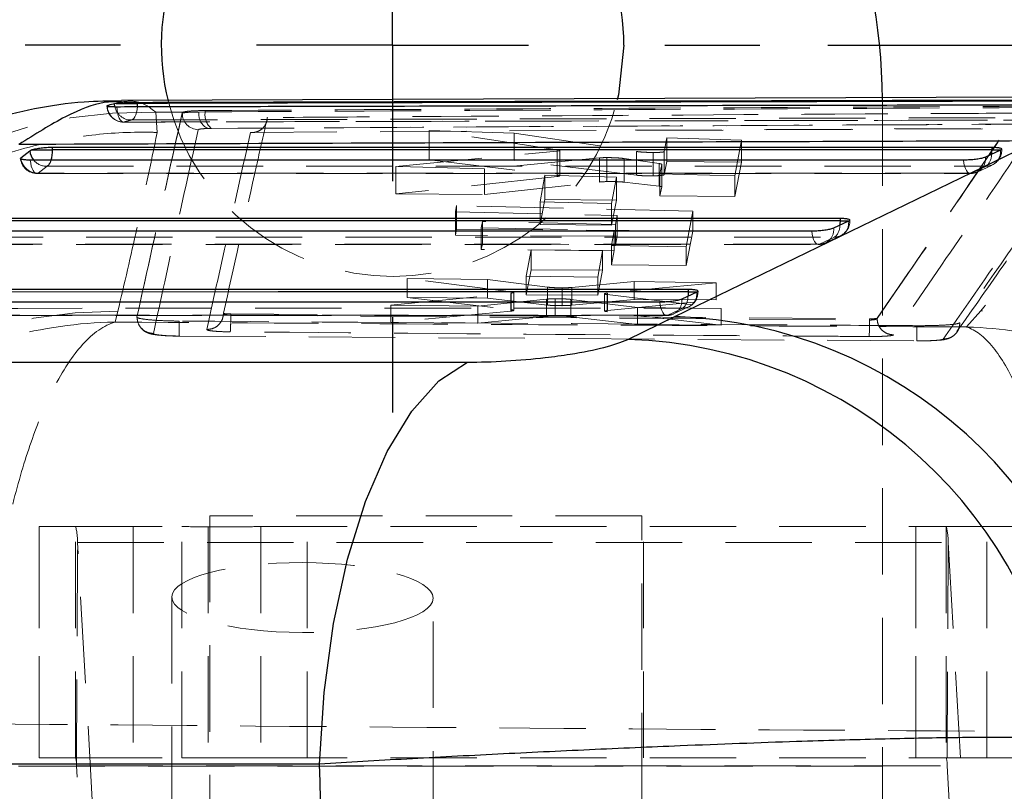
# Model space of a CAD drawing. Header units: millimetres. Extents: x 43 to 401, y 20 to 284.
# Tile 9 of 20: x 175 to 189, y 70 to 81. Entities that reach past the tile are written whole.
import ezdxf

# ---------------------------------------------------------------- set-up
doc = ezdxf.new("R2010")
doc.units = ezdxf.units.MM
doc.linetypes.add('HIDDEN', pattern=[1.905, 1.27, -0.635])
doc.layers.add('FORMATO', color=179, linetype='Continuous')
doc.styles.add('SLDTEXTSTYLE0', font='TXT', dxfattribs={"width": 0.75})
doc.dimstyles.new('SLDDIMSTYLE2', dxfattribs={"dimtxt": 3.5, "dimasz": 3.302, "dimexe": 0, "dimexo": 0.0625, "dimgap": 0.875, "dimtad": 1, "dimdec": 0, "dimlfac": 1.25, "dimrnd": 1e-09, "dimzin": 12, "dimdsep": 46, "dimtxsty": 'SLDTEXTSTYLE0', "dimsah": 1, "dimcen": 0.09, "dimadec": 0, "dimazin": 3, "dimtfac": 1, "dimtofl": 0, "dimtmove": 0, "dimatfit": 3, "dimfxl": 0, "dimfrac": 2, "dimtolj": 1, "dimtzin": 12, "dimarcsym": 0})
doc.dimstyles.new('SLDDIMSTYLE3', dxfattribs={"dimtxt": 3.5, "dimasz": 3.302, "dimexe": 0, "dimexo": 0.0625, "dimgap": 0.875, "dimtad": 1, "dimlfac": 1.25, "dimrnd": 1e-09, "dimzin": 12, "dimdsep": 46, "dimtxsty": 'SLDTEXTSTYLE0', "dimsah": 1, "dimcen": 0.09, "dimadec": 0, "dimazin": 3, "dimtfac": 1, "dimtofl": 0, "dimtmove": 0, "dimatfit": 3, "dimfxl": 0, "dimfrac": 2, "dimtolj": 1, "dimtzin": 12, "dimarcsym": 0})

# ---------------------------------------------------------------- blocks, each defined once
blk = doc.blocks.new('_D_6')
at = {"layer": 'FORMATO'}
for p, q in [((67.317, 71.649), (67.317, 20.449)), ((187.316, 50.849), (187.316, 20.449)), ((187.316, 21.449), (67.317, 21.449))]:
    blk.add_line(p, q, dxfattribs=at)
for points in [[(67.317, 21.449), (70.619, 20.941), (70.619, 21.957)], [(187.316, 21.449), (184.014, 21.957), (184.014, 20.941)]]:
    blk.add_solid(points, dxfattribs=at)
at = {"layer": 'FORMATO', "insert": (123.683, 25.961), "char_height": 3.5, "attachment_point": 1, "style": 'SLDTEXTSTYLE0'}
blk.add_mtext('150', dxfattribs=at)
blk = doc.blocks.new('_D_8')
at = {"layer": 'FORMATO'}
for p, q in [((213.113, 87.85), (213.113, 98.436)), ((180.316, 87.85), (214.113, 87.85)), ((213.113, 87.85), (213.113, 43.849)), ((180.316, 43.849), (214.113, 43.849))]:
    blk.add_line(p, q, dxfattribs=at)
for points in [[(213.113, 87.85), (212.605, 84.548), (213.621, 84.548)], [(213.113, 43.849), (213.621, 47.151), (212.605, 47.151)]]:
    blk.add_solid(points, dxfattribs=at)
at = {"layer": 'FORMATO', "insert": (208.601, 93.264), "char_height": 3.5, "attachment_point": 1, "rotation": 90, "style": 'SLDTEXTSTYLE0'}
blk.add_mtext('55', dxfattribs=at)
blk = doc.blocks.new('_D_9')
at = {"layer": 'FORMATO'}
for p, q in [((201.918, 80.65), (201.918, 98.436)), ((186.516, 80.65), (202.918, 80.65)), ((201.918, 80.65), (201.918, 51.049)), ((186.516, 51.049), (202.918, 51.049))]:
    blk.add_line(p, q, dxfattribs=at)
for points in [[(201.918, 80.65), (201.41, 77.348), (202.426, 77.348)], [(201.918, 51.049), (202.426, 54.351), (201.41, 54.351)]]:
    blk.add_solid(points, dxfattribs=at)
at = {"layer": 'FORMATO', "insert": (197.406, 93.264), "char_height": 3.5, "attachment_point": 1, "rotation": 90, "style": 'SLDTEXTSTYLE0'}
blk.add_mtext('37', dxfattribs=at)
blk = doc.blocks.new('SW_CENTERMARKSYMBOL_5')
at = {"layer": 'FORMATO', "color": 0}
for p, q in [((0, 4), (0, 5.4)), ((0, 0), (0, 2)), ((-4, 0), (-5.4, 0)), ((0, 0), (-2, 0)), ((0, 0), (0, -2)), ((0, 0), (2, 0)), ((4, 0), (5.4, 0)), ((0, -4), (0, -5.4))]:
    blk.add_line(p, q, dxfattribs=at)

msp = doc.modelspace()

# ---------------------------------------------------------------- linework, layer by layer
at = {"color": 7, "linetype": 'Continuous', "lineweight": 25}
for p, q in [((176.05434, 79.79256), (176.029457, 79.7889)), ((176.05434, 79.79256), (176.367579, 79.79256)), ((191.157478, 79.889641), (176.132065, 79.835527)), ((176.367579, 79.79256), (176.367579, 79.803538)), ((184.265783, 76.658717), (189.451271, 79.177689)), ((174.651683, 78.994273), (174.782454, 79.097129)), ((174.782454, 79.097129), (174.80614, 79.10906)), ((174.80614, 79.10906), (175.117869, 79.10906)), ((175.117869, 79.149347), (188.926218, 79.149176)), ((175.117869, 79.10906), (175.117869, 79.149347)), ((189.051957, 79.105894), (188.832254, 79.003117)), ((188.926218, 79.149176), (188.926218, 79.108914)), ((189.057877, 79.108914), (189.051957, 79.105894)), ((173.789216, 78.10432), (186.694017, 78.104994)), ((186.819756, 78.061731), (186.600053, 77.958967)), ((186.694017, 78.104994), (186.694017, 78.064736)), ((186.825651, 78.064736), (186.819756, 78.061731)), ((172.460561, 77.0592), (184.461817, 77.060961)), ((184.587554, 77.017726), (184.367852, 76.914984)), ((184.461817, 77.060961), (184.461817, 77.02071)), ((184.593411, 77.02071), (184.587554, 77.017726)), ((183.573368, 76.323044), (184.265783, 76.658717)), ((171.641474, 75.990117), (181.217158, 75.988264))]:
    msp.add_line(p, q, dxfattribs=at)
at = {"color": 8, "linetype": 'Continuous', "lineweight": 25}
for p, q in [((176.034575, 79.744309), (176.029457, 79.7889)), ((188.926218, 79.108914), (189.057877, 79.108914)), ((174.651683, 78.994273), (174.653764, 78.977568)), ((186.694017, 78.064736), (186.825651, 78.064736)), ((184.461817, 77.02071), (184.593411, 77.02071))]:
    msp.add_line(p, q, dxfattribs=at)
at = {"color": 7, "linetype": 'HIDDEN', "lineweight": 18}
for p, q in [((187.315969, 79.849649), (187.315969, 70.049441)), ((176.634631, 79.663219), (177.038842, 79.665551)), ((176.655113, 79.366266), (176.634631, 79.663219)), ((177.02439, 79.655954), (177.038842, 79.665551)), ((177.02439, 79.648712), (177.02439, 79.655954)), ((177.269129, 79.666603), (177.361894, 79.667445)), ((177.361894, 79.688089), (177.361894, 79.667445)), ((177.452975, 79.42486), (177.399952, 79.424021)), ((178.027256, 79.365321), (183.68016, 79.398581)), ((180.651676, 79.395758), (181.905319, 79.356509)), ((180.651676, 78.964345), (180.651676, 79.395758)), ((182.536721, 79.112559), (180.651676, 79.395758)), ((181.905319, 78.954818), (181.905319, 79.356509)), ((181.905319, 79.356509), (183.703801, 79.08543)), ((183.68016, 79.398581), (189.557269, 79.430594)), ((183.706525, 79.3939), (189.569774, 79.425708)), ((184.107972, 79.084247), (184.14586, 79.287759)), ((184.14586, 79.287759), (185.244389, 79.2547)), ((184.14586, 78.937792), (184.14586, 79.287759)), ((185.244389, 79.2547), (185.145804, 78.728855)), ((185.244389, 78.929444), (185.244389, 79.2547)), ((180.163978, 78.865183), (182.537588, 79.091706)), ((182.536721, 78.738869), (182.536721, 79.112559)), ((182.537588, 79.091706), (182.568425, 79.096467)), ((182.537588, 78.719258), (182.537588, 79.091706)), ((182.575822, 78.728757), (182.575822, 79.101064)), ((183.703801, 78.736658), (183.703801, 79.08543)), ((183.944505, 78.728173), (183.944505, 79.071429)), ((184.107972, 78.743614), (184.107972, 79.084247)), ((189.057877, 79.108914), (189.070651, 79.108914)), ((189.070867, 79.108914), (189.070867, 79.122654)), ((181.905319, 78.954818), (180.651676, 78.964345)), ((180.651676, 78.964345), (182.536721, 78.738869)), ((183.155881, 78.991831), (181.468347, 78.828622)), ((183.703801, 78.736658), (181.905319, 78.954818)), ((183.155881, 78.637231), (183.155881, 78.991831)), ((183.264312, 78.643122), (183.264312, 78.995831)), ((183.521579, 78.635234), (183.521579, 78.982227)), ((184.032784, 78.908671), (183.521579, 78.982227)), ((184.032784, 78.575186), (184.032784, 78.908671)), ((184.047192, 78.758154), (184.073056, 78.896857)), ((184.073056, 78.564709), (184.073056, 78.896857)), ((184.14586, 78.937792), (184.107972, 78.743614)), ((185.244389, 78.929444), (184.14586, 78.937792)), ((185.145804, 78.423863), (185.244389, 78.929444)), ((188.711381, 78.78141), (188.931061, 78.884351)), ((174.888146, 78.762636), (188.607564, 78.762586)), ((174.905842, 78.766533), (175.036613, 78.869387)), ((180.163978, 78.461713), (180.163978, 78.865183)), ((181.468347, 78.828622), (180.163978, 78.865183)), ((181.468347, 78.451804), (181.468347, 78.828622)), ((184.047192, 78.432211), (184.047192, 78.758154)), ((185.145804, 78.728855), (184.047192, 78.758154)), ((188.844949, 78.869235), (188.625248, 78.766459)), ((182.537588, 78.719258), (180.163978, 78.461713)), ((181.468347, 78.451804), (183.155881, 78.637231)), ((182.284732, 78.346268), (182.356509, 78.735387)), ((182.356509, 78.735387), (183.406815, 78.707231)), ((182.356509, 78.380395), (182.356509, 78.735387)), ((183.406815, 78.707231), (183.335104, 78.321071)), ((183.406815, 78.372415), (183.406815, 78.707231)), ((183.521579, 78.635234), (184.032784, 78.575186)), ((185.145804, 78.423863), (185.145804, 78.728855)), ((180.163978, 78.461713), (181.468347, 78.451804)), ((184.073056, 78.564709), (184.047192, 78.432211)), ((182.356509, 78.380395), (182.284732, 78.012744)), ((182.284732, 78.012744), (182.284732, 78.346268)), ((183.335104, 78.321071), (182.284732, 78.346268)), ((183.406815, 78.372415), (182.356509, 78.380395)), ((183.335104, 78.004764), (183.406815, 78.372415)), ((183.335104, 78.004764), (183.335104, 78.321071)), ((184.047192, 78.432211), (185.145804, 78.423863)), ((181.05697, 78.290142), (181.04025, 78.199126)), ((181.04025, 77.856507), (181.04025, 78.199126)), ((181.04025, 78.199126), (183.415678, 78.144926)), ((184.531012, 78.209085), (181.05697, 78.290142)), ((181.05697, 77.941718), (181.05697, 78.290142)), ((184.4318, 77.684329), (184.531012, 78.209085)), ((184.531012, 77.915347), (184.531012, 78.209085)), ((181.435935, 78.055359), (181.419423, 77.965769)), ((183.390975, 78.013002), (181.435935, 78.055359)), ((181.435935, 77.727433), (181.435935, 78.055359)), ((183.415678, 78.144926), (183.390975, 78.013002)), ((183.415678, 77.838476), (183.415678, 78.144926)), ((186.825651, 78.064736), (186.838454, 78.064736)), ((186.838667, 78.064736), (186.838667, 78.07849)), ((181.04025, 77.856507), (181.05697, 77.941718)), ((181.05697, 77.941718), (184.531012, 77.915347)), ((181.419423, 77.643293), (181.419423, 77.965769)), ((181.419423, 77.965769), (183.374464, 77.924863)), ((182.284732, 78.012744), (183.335104, 78.004764)), ((183.374464, 77.924863), (183.333187, 77.704643)), ((183.374464, 77.628452), (183.374464, 77.924863)), ((183.390975, 77.712592), (183.390975, 78.013002)), ((184.531012, 77.915347), (184.4318, 77.409765)), ((183.415678, 77.838476), (181.04025, 77.856507)), ((181.419423, 77.643293), (181.435935, 77.727433)), ((181.435935, 77.727433), (183.390975, 77.712592)), ((183.390975, 77.712592), (183.415678, 77.838476)), ((186.612761, 77.825057), (186.39306, 77.722292)), ((186.478568, 77.741367), (186.698273, 77.844122)), ((173.559508, 77.717606), (186.375379, 77.718431)), ((183.374464, 77.628452), (181.419423, 77.643293)), ((182.081872, 77.253138), (182.153673, 77.641769)), ((182.153673, 77.641769), (183.20398, 77.622736)), ((182.153673, 77.34672), (182.153673, 77.641769)), ((183.20398, 77.622736), (183.132253, 77.238043)), ((183.20398, 77.33874), (183.20398, 77.622736)), ((183.333187, 77.418105), (183.333187, 77.704643)), ((183.333187, 77.704643), (184.4318, 77.684329)), ((183.333187, 77.418105), (183.374464, 77.628452)), ((184.4318, 77.409765), (184.4318, 77.684329)), ((182.153673, 77.34672), (182.081872, 76.979065)), ((183.20398, 77.33874), (182.153673, 77.34672)), ((183.132253, 76.971085), (183.20398, 77.33874)), ((184.4318, 77.409765), (183.333187, 77.418105)), ((180.332334, 77.219434), (181.513336, 77.202602)), ((180.332334, 76.937062), (180.332334, 77.219434)), ((181.858161, 77.021814), (180.332334, 77.219434)), ((181.513336, 76.928089), (181.513336, 77.202602)), ((181.513336, 77.202602), (182.394235, 77.090856)), ((182.081872, 76.979065), (182.081872, 77.253138)), ((183.132253, 77.238043), (182.081872, 77.253138)), ((182.749074, 77.08642), (183.666004, 77.17295)), ((183.132253, 76.971085), (183.132253, 77.238043)), ((184.871763, 77.1569), (183.273917, 77.002943)), ((183.666004, 76.911733), (183.666004, 77.17295)), ((183.666004, 77.17295), (184.871763, 77.1569)), ((184.871763, 76.902571), (184.871763, 77.1569)), ((181.853249, 77.000076), (181.887895, 77.005157)), ((181.858161, 76.759432), (181.858161, 77.021814)), ((181.898884, 76.749137), (181.898884, 77.010771)), ((182.394235, 76.827028), (182.394235, 77.090856)), ((182.608147, 76.818814), (182.608147, 77.081205)), ((182.749074, 76.824407), (182.749074, 77.08642)), ((183.273917, 76.746747), (183.273917, 77.002943)), ((184.593411, 77.02071), (184.606257, 77.02071)), ((184.606467, 77.02071), (184.606467, 77.034481)), ((180.091759, 76.825201), (181.853249, 77.000076)), ((181.513336, 76.928089), (180.332334, 76.937062)), ((180.332334, 76.937062), (181.858161, 76.759432)), ((182.380116, 76.914604), (181.369027, 76.812544)), ((182.394235, 76.827028), (181.513336, 76.928089)), ((181.853249, 76.73889), (181.853249, 77.000076)), ((182.081872, 76.979065), (183.132253, 76.971085)), ((182.380116, 76.659592), (182.380116, 76.914604)), ((182.504521, 76.66515), (182.504521, 76.920094)), ((182.738137, 76.656921), (182.738137, 76.910795)), ((183.715352, 76.790246), (182.738137, 76.910795)), ((183.666004, 76.911733), (182.749074, 76.824407)), ((183.229515, 76.992504), (183.229515, 76.736605)), ((183.271168, 76.726188), (183.271168, 76.981516)), ((183.271168, 76.981516), (184.944075, 76.779036)), ((183.273917, 76.746747), (184.871763, 76.902571)), ((184.871763, 76.902571), (183.666004, 76.911733)), ((176.039004, 76.578344), (176.077956, 76.737356)), ((180.091759, 76.570685), (180.091759, 76.825201)), ((181.369027, 76.812544), (180.091759, 76.825201)), ((181.853249, 76.73889), (180.091759, 76.570685)), ((181.369027, 76.560981), (181.369027, 76.812544)), ((183.271168, 76.726188), (183.238442, 76.731658)), ((184.944075, 76.533821), (183.271168, 76.726188)), ((183.715352, 76.543155), (183.715352, 76.790246)), ((184.944075, 76.779036), (183.715352, 76.790246)), ((184.380576, 76.781029), (184.160876, 76.678284)), ((184.246342, 76.697409), (184.466049, 76.800133)), ((184.944075, 76.533821), (184.944075, 76.779036)), ((188.761198, 76.74406), (188.55055, 76.505387)), ((172.230878, 76.672471), (184.143205, 76.674431)), ((176.358907, 76.650085), (176.358659, 76.652958)), ((177.630479, 76.707204), (177.631402, 76.705782)), ((177.738335, 76.696602), (177.738335, 76.676312)), ((177.738335, 76.696602), (187.126954, 76.625953)), ((177.738335, 76.676294), (187.126954, 76.607766)), ((180.091759, 76.570685), (181.369027, 76.560981)), ((181.369027, 76.560981), (182.380116, 76.659592)), ((182.738137, 76.656921), (183.715352, 76.543155)), ((187.126954, 76.625952), (187.126954, 76.607761)), ((187.237914, 76.633307), (187.237914, 76.631602)), ((187.237933, 76.631564), (187.237914, 76.631602)), ((183.715352, 76.543155), (184.944075, 76.533821)), ((176.981547, 76.37189), (187.822482, 76.300997)), ((183.778779, 73.729441), (177.42878, 73.729441)), ((177.42878, 73.729441), (177.42878, 58.12944)), ((183.778779, 58.12944), (183.778779, 73.729441)), ((174.922474, 73.569441), (174.92153, 73.569441)), ((174.92153, 73.569441), (174.92153, 70.169441)), ((174.922474, 70.169441), (174.922474, 73.569441)), ((175.456895, 73.569441), (174.922474, 73.569441)), ((175.456895, 73.569441), (177.016527, 73.569441)), ((175.456895, 70.169441), (175.456895, 73.569441)), ((176.301237, 73.569441), (176.301237, 70.169441)), ((177.016527, 70.169441), (177.016527, 73.569441)), ((177.403779, 73.569441), (177.403779, 70.169441)), ((178.18098, 73.569441), (188.255384, 73.569441)), ((178.18098, 73.569441), (178.18098, 70.169441)), ((178.861237, 70.169441), (178.861237, 73.569441)), ((183.803779, 70.169441), (183.803779, 73.569441)), ((187.809944, 73.569441), (187.809944, 70.169441)), ((187.810416, 70.169441), (187.810416, 73.569441)), ((188.255384, 73.569441), (188.255384, 70.169441)), ((188.852034, 73.569441), (188.255384, 73.569441)), ((188.852034, 70.169441), (188.852034, 73.569441)), ((188.852034, 73.569441), (197.744512, 73.569441)), ((175.470418, 70.053588), (175.48394, 73.337736)), ((175.71176, 69.365293), (175.48394, 73.337736)), ((175.48394, 73.337736), (188.282428, 73.337736)), ((188.282428, 73.337736), (188.268906, 70.053588)), ((188.282428, 73.337736), (188.510248, 69.365293)), ((176.872178, 72.534622), (176.872178, 69.014683)), ((180.712178, 68.998872), (180.712178, 72.518811)), ((174.922474, 70.169441), (174.92153, 70.169441)), ((175.456895, 70.169441), (174.922474, 70.169441)), ((175.456895, 70.169441), (177.016527, 70.169441)), ((178.18098, 70.169441), (188.255384, 70.169441)), ((188.852034, 70.169441), (188.255384, 70.169441)), ((188.852034, 70.169441), (198.038068, 70.169441)), ((187.315969, 70.049441), (147.315968, 70.049441)), ((175.698237, 66.081145), (175.470418, 70.053588)), ((175.470418, 70.053588), (188.268906, 70.053588)), ((187.315969, 69.258055), (187.315969, 70.049441)), ((188.268906, 70.053588), (188.496727, 66.081145))]:
    msp.add_line(p, q, dxfattribs=at)
at = {"color": 7, "linetype": 'Continuous', "lineweight": 25, "flags": 128}
for points in [[(183.515969, 80.649649), (183.436478, 79.91875), (183.420035, 79.847685)], [(188.926218, 79.108914), (181.996533, 79.108983), (175.117869, 79.10906)], [(188.510504, 78.958749), (188.065308, 78.958751), (186.284527, 78.958752), (179.161403, 78.958768), (174.791089, 78.958782)], [(186.694017, 78.064736), (180.216095, 78.064376), (173.789216, 78.064028)], [(186.278306, 77.914589), (185.833111, 77.914558), (184.05233, 77.914438), (176.929206, 77.913964), (173.462438, 77.913737)], [(184.461817, 77.02071), (178.435652, 77.019797), (172.460561, 77.018901)], [(184.046109, 76.870593), (183.600914, 76.870518), (181.820133, 76.870215), (174.697011, 76.869014), (172.133789, 76.868584)], [(179.042854, 70.076687), (179.11101, 71.132068), (179.248933, 72.145917), (179.452893, 73.090811), (179.717371, 73.941188), (180.035212, 74.674046), (180.397822, 75.269561), (180.795388, 75.711621), (181.217158, 75.988273)], [(179.042854, 70.076687), (174.216801, 70.077944), (169.468002, 70.079191)]]:
    msp.add_lwpolyline(points, dxfattribs=at)
at = {"color": 8, "linetype": 'Continuous', "lineweight": 25, "flags": 128}
for points in [[(176.365796, 79.745113), (176.365903, 79.746499), (176.367579, 79.79256)], [(188.922803, 79.045475), (188.924725, 79.066768), (188.926218, 79.108914)], [(186.694017, 78.064736), (186.692527, 78.02259), (186.690609, 78.001323)], [(184.461817, 77.02071), (184.46033, 76.978562), (184.458418, 76.957336)]]:
    msp.add_lwpolyline(points, dxfattribs=at)
at = {"color": 7, "linetype": 'HIDDEN', "lineweight": 18, "flags": 128}
for points in [[(176.062243, 79.744899), (176.065533, 79.697961), (176.072462, 79.653449), (176.082764, 79.613059), (176.096047, 79.578335), (176.111804, 79.550601), (176.129433, 79.530916), (176.148262, 79.520031), (176.167571, 79.518364)], [(176.274109, 79.549254), (176.29268, 79.555895), (176.310386, 79.571077), (176.326588, 79.594249), (176.340702, 79.624576), (176.352218, 79.660965), (176.36072, 79.7021), (176.365796, 79.745113)], [(174.791089, 78.958782), (174.796636, 78.913533), (174.805628, 78.871773), (174.817727, 78.835072), (174.832476, 78.804816), (174.849321, 78.782141), (174.867629, 78.767901), (174.886708, 78.762632), (174.905842, 78.766533)], [(188.510504, 78.958749), (188.516049, 78.913497), (188.525037, 78.871732), (188.537134, 78.835028), (188.551883, 78.804765), (188.568727, 78.782084), (188.587034, 78.767837), (188.606113, 78.762563), (188.625248, 78.766459)], [(188.625248, 78.766459), (188.180053, 78.76646), (186.399273, 78.766469), (179.276153, 78.766506), (174.905842, 78.766533)], [(175.036613, 78.869387), (175.481808, 78.869382), (177.262588, 78.86936), (184.385708, 78.869281), (188.844949, 78.869235)], [(186.39306, 77.722292), (186.373925, 77.718397), (186.354846, 77.723672), (186.336538, 77.737919), (186.319692, 77.760602), (186.304943, 77.790865), (186.292845, 77.827571), (186.283852, 77.869336), (186.278306, 77.914589)], [(173.707974, 77.824356), (174.153168, 77.82438), (175.933948, 77.824475), (183.057065, 77.824861), (186.612761, 77.825057)], [(186.39306, 77.722292), (185.947865, 77.722263), (184.167085, 77.722151), (177.043969, 77.721708), (173.577204, 77.721496)], [(184.160876, 76.678284), (184.141741, 76.674391), (184.122662, 76.679669), (184.104353, 76.693917), (184.087506, 76.716601), (184.072754, 76.746866), (184.060652, 76.783573), (184.051658, 76.825339), (184.046109, 76.870593)], [(172.379343, 76.779231), (172.824537, 76.779297), (174.605315, 76.779562), (181.728427, 76.780629), (184.380576, 76.781029)], [(184.160876, 76.678284), (183.715682, 76.678211), (181.934903, 76.677922), (174.811792, 76.676769), (172.248574, 76.676357)]]:
    msp.add_lwpolyline(points, dxfattribs=at)
at = {"color": 7, "linetype": 'Continuous', "lineweight": 25}
for centre, radius, start, end in [((179.315969, 79.84965), 8, 0, 90), ((180.115969, 80.64965), 3.4, 0, 193.9528059), ((184.050464, 69.952632), 6.709541, 7.5427166, 88.1609805), ((183.369986, 69.632361), 6.693773, 7.0548226, 88.2588675)]:
    msp.add_arc(centre, radius, start, end, dxfattribs=at)
at = {"color": 7, "linetype": 'HIDDEN', "lineweight": 18}
for centre, radius, start, end in [((176.160858, 79.761483), 0.2436, 180, 270.1441198), ((176.165905, 79.762682), 0.244324, 181.3490823, 270.3906216), ((180.115969, 80.64965), 3.4, 193.9528059, 346.3569713), ((176.443907, 73.154851), 6.511162, 88.3214577, 174.6602425), ((176.272926, 79.792406), 0.243155, 191.4086308, 270.2787006), ((177.267963, 79.649579), 0.243574, 180.2039879, 268.1544739), ((177.500892, 79.635025), 0.233904, 172.2409551, 244.4343037), ((177.614978, 79.624077), 0.256773, 170.2762994, 230.8820676), ((188.839027, 79.083281), 0.214128, 271.5847849, 6.0620121), ((188.676233, 79.049081), 0.246596, 313.1710086, 359.1621814), ((188.827267, 79.108914), 0.2436, 295.0703197, 0), ((174.888147, 79.006206), 0.2436, 185.2275598, 269.9996362), ((174.900683, 79.01644), 0.24996, 188.9466041, 271.182695), ((175.030045, 79.115518), 0.246219, 220.3958924, 271.5284458), ((174.946457, 78.994752), 0.154416, 305.7215343, 345.664526), ((188.619326, 78.980502), 0.214126, 271.5846094, 6.0625964), ((188.607565, 79.006137), 0.2436, 269.9997824, 295.070135), ((186.606824, 78.039105), 0.214131, 271.588866, 6.0651853), ((186.595067, 78.064736), 0.2436, 295.0679377, 0), ((186.387122, 77.93634), 0.21413, 271.5890664, 6.0657512), ((186.472264, 77.992431), 0.218526, 310.0105867, 2.3319329), ((186.375364, 77.961971), 0.2436, 270.0036706, 295.0676265), ((184.374617, 76.995084), 0.214138, 271.5945692, 6.0695202), ((184.362867, 77.02071), 0.2436, 295.0637131, 0), ((184.154915, 76.892339), 0.214138, 271.5952818, 6.0703402), ((184.240086, 76.948396), 0.218515, 310.010665, 2.34494), ((176.005698, 70.261315), 6.476444, 89.3607395, 174.9326127), ((188.682926, 70.227315), 6.517216, 5.3357429, 89.3118537), ((184.143164, 76.917965), 0.2436, 270.0094019, 295.0631279), ((180.956396, 76.593366), 6.170574, 357.8781586, 0.1336624), ((174.680244, 73.361359), 0.804043, 358.3164308, 14.998581), ((187.478714, 73.361359), 0.804062, 358.316447, 14.9982013), ((175.068564, 70.0654), 0.402027, 358.3163771, 14.9982712), ((187.867069, 70.065405), 0.40201, 358.3156614, 14.9982599)]:
    msp.add_arc(centre, radius, start, end, dxfattribs=at)
at = {"color": 8, "linetype": 'Continuous', "lineweight": 25}
for centre, radius, start, end in [((175.032945, 79.12035), 0.251565, 185.2962972, 220.806054), ((174.615228, 79.103078), 0.502677, 343.0487461, 0.6818815)]:
    msp.add_arc(centre, radius, start, end, dxfattribs=at)
at = {"color": 7, "linetype": 'HIDDEN', "lineweight": 18}
for centre, major_axis, start_param, end_param in [((183.340643, 78.62612), (0.223998, -0.001439), 1.919034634, 2.541216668), ((183.852921, 78.566378), (0.22016, -0.001415), 6.268371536, 6.898359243), ((182.572309, 76.836476), (0.225186, -0.001447), 4.872717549, 5.615542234), ((182.558163, 76.647681), (0.224896, -0.001445), 1.812139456, 2.484863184)]:
    msp.add_ellipse(centre, major_axis=major_axis, ratio=0.078412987, start_param=start_param, end_param=end_param, dxfattribs=at)
msp.add_ellipse((178.792178, 72.526717), major_axis=(1.919999, -0.008517), ratio=0.26791266, dxfattribs=at)
at = {"color": 7, "linetype": 'Continuous', "lineweight": 25}
msp.add_ellipse((156.92845, 65.865276), major_axis=(0, 57.0024), ratio=0.389018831, start_param=4.639633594, end_param=4.786337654, dxfattribs=at)
for points, knots in [([(176.130988, 79.827645), (175.946322, 79.826185), (175.501501, 79.822667), (174.842767, 79.719947), (174.162327, 79.556155), (173.53413, 79.339757), (172.942274, 79.081416), (172.364988, 78.775837), (171.767275, 78.407708), (171.385223, 78.128334), (171.174944, 77.974569)], [0, 0, 0, 0, 0.077073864, 0.185654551, 0.294488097, 0.406537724, 0.525720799, 0.657866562, 0.811692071, 1, 1, 1, 1]), ([(175.920764, 79.754255), (175.920274, 79.753328), (175.918917, 79.750765), (175.947301, 79.747545), (175.996689, 79.745169), (176.041526, 79.744984), (176.062243, 79.744899)], [0, 0, 0, 0, 0.165256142, 0.457231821, 0.749216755, 1, 1, 1, 1]), ([(176.029457, 79.7889), (175.999384, 79.780621), (175.963439, 79.770725), (175.927517, 79.758867), (175.921649, 79.75693)], [0, 0, 0, 0, 0.836626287, 1, 1, 1, 1]), ([(176.367579, 79.803538), (176.341473, 79.803349), (176.289261, 79.802971), (176.205581, 79.800942), (176.130099, 79.798017), (176.080453, 79.795024), (176.060394, 79.793131), (176.05434, 79.79256)], [0, 0, 0, 0, 0.225494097, 0.450983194, 0.676573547, 0.902390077, 1, 1, 1, 1]), ([(176.062243, 79.744899), (176.210192, 79.745251), (176.95182, 79.747016), (180.068167, 79.754276), (184.653749, 79.764285), (188.645634, 79.772044), (190.262809, 79.775187)], [0, 0, 0, 0, 0.031255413, 0.156675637, 0.658356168, 1, 1, 1, 1]), ([(190.566802, 79.840914), (188.200267, 79.835187), (183.467198, 79.823731), (178.734119, 79.810269), (176.367579, 79.803538)], [0, 0, 0, 0, 0.500000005, 1, 1, 1, 1]), ([(190.566802, 79.82839), (188.200296, 79.822898), (185.815661, 79.817364), (181.082473, 79.805433), (178.715962, 79.798972), (176.367579, 79.79256)], [0, 0, 0, 0, 0.500000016, 0.503830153, 1, 1, 1, 1]), ([(189.579107, 79.241372), (187.486552, 79.234477), (182.503987, 79.218059), (177.516597, 79.199381), (174.623789, 79.188547)], [0, 0, 0, 0, 0.419975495, 1, 1, 1, 1]), ([(174.80614, 79.10906), (174.82201, 79.114024), (174.853756, 79.123955), (174.927138, 79.136589), (175.009003, 79.145534), (175.07473, 79.149043), (175.108972, 79.149284), (175.117869, 79.149347)], [0, 0, 0, 0, 0.2320520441, 0.464184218, 0.6941948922, 0.9205350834, 1, 1, 1, 1]), ([(188.926218, 79.149176), (188.949781, 79.148687), (188.9969, 79.147709), (189.047684, 79.140419), (189.061182, 79.13276), (189.067955, 79.128917)], [0, 0, 0, 0, 0.332591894, 0.665089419, 1, 1, 1, 1]), ([(189.067457, 79.122654), (189.068225, 79.120255), (189.069616, 79.115903), (189.061513, 79.111079), (189.057877, 79.108914)], [0, 0, 0, 0, 0.551312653, 1, 1, 1, 1]), ([(174.791089, 78.958782), (174.767048, 78.959257), (174.718967, 78.960207), (174.67048, 78.967815), (174.645716, 78.976332), (174.648137, 78.982743), (174.648817, 78.984546)], [0, 0, 0, 0, 0.294888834, 0.589761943, 0.884649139, 1, 1, 1, 1]), ([(188.832254, 79.003117), (188.822372, 78.999227), (188.800065, 78.990446), (188.741669, 78.977729), (188.66574, 78.966951), (188.584311, 78.96001), (188.534412, 78.959158), (188.510504, 78.958749)], [0, 0, 0, 0, 0.168680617, 0.380768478, 0.592841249, 0.804919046, 1, 1, 1, 1]), ([(186.694017, 78.104994), (186.71758, 78.104507), (186.7647, 78.103534), (186.815484, 78.096246), (186.828981, 78.088592), (186.835754, 78.084751)], [0, 0, 0, 0, 0.332596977, 0.665093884, 1, 1, 1, 1]), ([(186.835256, 78.07849), (186.836024, 78.076091), (186.837419, 78.071737), (186.829298, 78.066906), (186.825651, 78.064736)], [0, 0, 0, 0, 0.550849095, 1, 1, 1, 1]), ([(186.600053, 77.958967), (186.590157, 77.955072), (186.567836, 77.946288), (186.509394, 77.933565), (186.433457, 77.92279), (186.352057, 77.91585), (186.302186, 77.914997), (186.278306, 77.914589)], [0, 0, 0, 0, 0.1689103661, 0.3809950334, 0.5930696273, 0.8051470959, 1, 1, 1, 1]), ([(184.461817, 77.060961), (184.485381, 77.060477), (184.532504, 77.059508), (184.583279, 77.05223), (184.59678, 77.044579), (184.603554, 77.04074)], [0, 0, 0, 0, 0.332600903, 0.665138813, 1, 1, 1, 1]), ([(184.603056, 77.034481), (184.603824, 77.032084), (184.60522, 77.027725), (184.597076, 77.022887), (184.593411, 77.02071)], [0, 0, 0, 0, 0.549981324, 1, 1, 1, 1]), ([(184.367852, 76.914984), (184.357934, 76.911083), (184.335587, 76.902293), (184.277083, 76.889564), (184.201133, 76.878793), (184.119771, 76.871858), (184.069946, 76.871002), (184.046109, 76.870593)], [0, 0, 0, 0, 0.1692309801, 0.3813092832, 0.5933848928, 0.8054662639, 1, 1, 1, 1]), ([(181.217158, 75.988273), (181.218203, 75.988273), (181.396264, 75.988261), (181.780374, 76.00017), (182.306904, 76.046298), (182.806033, 76.114696), (183.269477, 76.205398), (183.470325, 76.283153), (183.573368, 76.323044)], [0, 0, 0, 0, 0.001201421, 0.204636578, 0.408047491, 0.546677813, 0.767426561, 1, 1, 1, 1]), ([(190.013081, 70.454484), (190.001195, 70.454987), (189.798376, 70.463576), (189.31328, 70.472795), (188.404098, 70.468234), (187.309413, 70.446521), (185.964611, 70.407234), (184.507199, 70.353164), (183.013351, 70.28878), (181.657285, 70.223747), (180.311687, 70.152989), (179.465799, 70.102121), (179.042854, 70.076687)], [0, 0, 0, 0, 0.006912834, 0.11796384, 0.229014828, 0.338920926, 0.448826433, 0.587594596, 0.690333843, 0.793072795, 0.896536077, 1, 1, 1, 1])]:
    msp.add_open_spline(points, degree=3, knots=knots, dxfattribs=at)
at = {"color": 8, "linetype": 'Continuous', "lineweight": 25}
msp.add_open_spline([(176.132182, 79.81588), (176.049816, 79.817711), (175.82348, 79.822743), (175.326754, 79.632143), (174.858109, 79.336412), (174.623789, 79.188547)], degree=3, knots=[0, 0, 0, 0, 0.222426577, 0.611216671, 1, 1, 1, 1], dxfattribs=at)
at = {"color": 7, "linetype": 'HIDDEN', "lineweight": 18}
for points, knots in [([(176.634631, 79.663219), (176.541482, 79.73761), (176.409824, 79.842756), (176.195013, 79.821962), (176.132182, 79.81588)], [0, 0, 0, 0, 0.707503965, 1, 1, 1, 1]), ([(177.361894, 79.688089), (179.436874, 79.699642), (183.586837, 79.722748), (187.736767, 79.743123), (189.811733, 79.75331)], [0, 0, 0, 0, 0.4999997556, 1, 1, 1, 1]), ([(176.358664, 76.652981), (176.470272, 77.160278), (176.69349, 78.174874), (176.91409, 79.16226), (177.02439, 79.655954)], [0, 0, 0, 0, 0.499999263, 1, 1, 1, 1]), ([(176.358664, 76.651833), (176.470273, 77.157772), (176.693492, 78.169651), (176.914091, 79.155691), (177.02439, 79.648712)], [0, 0, 0, 0, 0.4999992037, 1, 1, 1, 1]), ([(177.02439, 79.648712), (177.032014, 79.651697), (177.04727, 79.657669), (177.140446, 79.663799), (177.229524, 79.66574), (177.269129, 79.666603)], [0, 0, 0, 0, 0.356839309, 0.714039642, 1, 1, 1, 1]), ([(177.038842, 79.665551), (177.059363, 79.670043), (177.100406, 79.679026), (177.221827, 79.686217), (177.319961, 79.687529), (177.361894, 79.688089)], [0, 0, 0, 0, 0.364117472, 0.728280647, 1, 1, 1, 1]), ([(177.361894, 79.667445), (179.436874, 79.679236), (183.586837, 79.702816), (187.736767, 79.72362), (189.811733, 79.734022)], [0, 0, 0, 0, 0.499999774, 1, 1, 1, 1]), ([(189.30029, 79.649659), (189.295938, 79.649635), (188.697835, 79.646358), (185.7257, 79.630318), (182.054841, 79.609059), (178.977882, 79.590033), (178.275444, 79.58569)], [0, 0, 0, 0, 0.001183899, 0.162718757, 0.808857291, 1, 1, 1, 1]), ([(187.237914, 76.633307), (187.584456, 77.135755), (188.273392, 78.134633), (188.959368, 79.146682), (189.30029, 79.649659)], [0, 0, 0, 0, 0.503011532, 1, 1, 1, 1]), ([(187.237914, 76.631602), (187.582428, 77.129448), (188.272121, 78.126097), (188.954259, 79.135277), (189.300302, 79.642157), (189.300337, 79.642209)], [0, 0, 0, 0, 0.4994938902, 0.9999489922, 1, 1, 1, 1]), ([(190.609996, 79.68564), (190.601375, 79.672985), (190.558272, 79.609713), (190.377207, 79.344123), (189.669361, 78.307611), (188.993306, 77.33792), (188.455847, 76.567021)], [0, 0, 0, 0, 0.012041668, 0.060207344, 0.252870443, 1, 1, 1, 1]), ([(191.289191, 79.740016), (190.70426, 79.031141), (189.874503, 78.025565), (189.014846, 77.03603), (188.761198, 76.74406)], [0, 0, 0, 0, 0.704942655, 1, 1, 1, 1]), ([(176.161471, 79.517775), (176.813028, 79.519441), (181.54649, 79.531541), (186.279958, 79.541182), (190.361868, 79.549495)], [0, 0, 0, 0, 0.137649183, 1, 1, 1, 1]), ([(190.368646, 79.550491), (190.220221, 79.55019), (189.478095, 79.548687), (186.361159, 79.542255), (182.50171, 79.533726), (178.510134, 79.524213), (176.893384, 79.520176), (176.167571, 79.518364)], [0, 0, 0, 0, 0.031355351, 0.156776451, 0.658460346, 0.846671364, 1, 1, 1, 1]), ([(176.167571, 79.518364), (176.188003, 79.524819), (176.223506, 79.536035), (176.259029, 79.545315), (176.274109, 79.549254)], [0, 0, 0, 0, 0.5754973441, 1, 1, 1, 1]), ([(176.274109, 79.549254), (176.422535, 79.54967), (177.164667, 79.551751), (180.281636, 79.560338), (184.139722, 79.570255), (188.130838, 79.579806), (189.747138, 79.583503), (190.473875, 79.585166)], [0, 0, 0, 0, 0.0313581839, 0.1567905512, 0.6585205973, 0.8464607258, 1, 1, 1, 1]), ([(177.399952, 79.424021), (180.767608, 79.442612), (184.96983, 79.465809), (189.172078, 79.486229), (190.006649, 79.490284)], [0, 0, 0, 0, 0.8013987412, 1, 1, 1, 1]), ([(189.903232, 79.491306), (187.8282, 79.480925), (183.678138, 79.460163), (179.528029, 79.436628), (177.452975, 79.42486)], [0, 0, 0, 0, 0.500000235, 1, 1, 1, 1]), ([(178.275444, 79.58569), (178.274627, 79.582055), (178.261465, 79.523501), (178.198882, 79.24511), (177.985855, 78.298029), (177.783165, 77.390696), (177.630479, 76.707204)], [0, 0, 0, 0, 0.003830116, 0.061700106, 0.293180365, 1, 1, 1, 1]), ([(178.027256, 79.365321), (178.028075, 79.365251), (178.033589, 79.36478), (178.06692, 79.363199), (178.123542, 79.372068), (178.189793, 79.408247), (178.237729, 79.459834), (178.268088, 79.520386), (178.273102, 79.564896), (178.275444, 79.58569)], [0, 0, 0, 0, 0.007106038, 0.04780379, 0.287839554, 0.49543954, 0.676742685, 0.848986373, 1, 1, 1, 1]), ([(188.410967, 76.437438), (188.652685, 76.779805), (189.374791, 77.802588), (190.091026, 78.858376), (190.56751, 79.56075)], [0, 0, 0, 0, 0.334739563, 1, 1, 1, 1]), ([(170.179944, 74.562376), (170.286735, 74.902385), (170.50269, 75.589961), (171.04578, 76.535648), (171.730022, 77.390644), (172.554734, 78.114541), (173.486967, 78.693544), (174.505491, 79.104949), (175.518905, 79.32923), (176.24312, 79.376213), (176.601235, 79.367567), (176.655113, 79.366266)], [0, 0, 0, 0, 0.12289064, 0.24851278, 0.374134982, 0.499757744, 0.625380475, 0.751004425, 0.876628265, 0.981438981, 1, 1, 1, 1]), ([(176.077956, 76.737356), (176.173622, 77.1448), (176.382088, 78.032664), (176.559251, 78.898023), (176.655113, 79.366266)], [0, 0, 0, 0, 0.45890343, 1, 1, 1, 1]), ([(177.260119, 79.406131), (177.150506, 78.913094), (176.931285, 77.927034), (176.710786, 76.915145), (176.600539, 76.409208)], [0, 0, 0, 0, 0.5000071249, 1, 1, 1, 1]), ([(177.399952, 79.424021), (177.377318, 79.423159), (177.326392, 79.421218), (177.273164, 79.415087), (177.264467, 79.409116), (177.260119, 79.406131)], [0, 0, 0, 0, 0.285715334, 0.642853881, 1, 1, 1, 1]), ([(177.385086, 76.467687), (177.491804, 76.952849), (177.706495, 77.928884), (177.919919, 78.884644), (178.027256, 79.365321)], [0, 0, 0, 0, 0.497073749, 1, 1, 1, 1]), ([(189.557269, 79.430594), (189.207646, 78.914313), (188.516106, 77.89313), (187.822622, 76.886464), (187.479743, 76.388739)], [0, 0, 0, 0, 0.5055710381, 1, 1, 1, 1]), ([(188.211365, 76.327067), (188.569918, 76.843133), (189.287021, 77.875261), (190.002, 78.926547), (190.359488, 79.452188)], [0, 0, 0, 0, 0.500001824, 1, 1, 1, 1]), ([(182.573622, 79.101064), (182.57429, 79.101514), (182.577894, 79.103942), (182.563526, 79.108052), (182.543801, 79.111368), (182.536721, 79.112559)], [0, 0, 0, 0, 0.127272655, 0.686769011, 1, 1, 1, 1]), ([(183.703801, 79.08543), (183.719957, 79.083389), (183.752271, 79.079307), (183.821391, 79.074673), (183.888163, 79.072038), (183.928551, 79.071601), (183.944505, 79.071429)], [0, 0, 0, 0, 0.274359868, 0.54877395, 0.821759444, 1, 1, 1, 1]), ([(183.944505, 79.071429), (183.967811, 79.071513), (184.01442, 79.07168), (184.067887, 79.074645), (184.101309, 79.078956), (184.105881, 79.082586), (184.107972, 79.084247)], [0, 0, 0, 0, 0.259873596, 0.519703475, 0.780296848, 1, 1, 1, 1]), ([(183.264312, 78.995831), (183.24126, 78.995573), (183.198585, 78.995097), (183.169332, 78.99286), (183.155881, 78.991831)], [0, 0, 0, 0, 0.54016943, 1, 1, 1, 1]), ([(183.521579, 78.982227), (183.504809, 78.984259), (183.471266, 78.988323), (183.400739, 78.992852), (183.328724, 78.995532), (183.284343, 78.995738), (183.264312, 78.995831)], [0, 0, 0, 0, 0.262217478, 0.524486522, 0.785387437, 1, 1, 1, 1]), ([(184.073056, 78.896857), (184.071247, 78.898971), (184.067879, 78.902907), (184.043889, 78.906847), (184.032784, 78.908671)], [0, 0, 0, 0, 0.537137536, 1, 1, 1, 1]), ([(182.536721, 78.738869), (182.549445, 78.737066), (182.572142, 78.73385), (182.573213, 78.730312), (182.573683, 78.728757)], [0, 0, 0, 0, 0.560635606, 1, 1, 1, 1]), ([(184.107972, 78.743614), (184.105054, 78.741668), (184.099218, 78.737776), (184.059428, 78.73288), (184.005898, 78.729506), (183.963389, 78.728583), (183.944505, 78.728173)], [0, 0, 0, 0, 0.263730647, 0.527500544, 0.790107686, 1, 1, 1, 1]), ([(182.575224, 78.727489), (182.571196, 78.72556), (182.564979, 78.722583), (182.544723, 78.720124), (182.537588, 78.719258)], [0, 0, 0, 0, 0.647779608, 1, 1, 1, 1]), ([(183.264312, 78.643122), (183.288621, 78.643455), (183.337239, 78.644121), (183.412488, 78.642592), (183.477252, 78.639575), (183.507553, 78.636608), (183.521579, 78.635234)], [0, 0, 0, 0, 0.258725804, 0.517440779, 0.776621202, 1, 1, 1, 1]), ([(183.944505, 78.728173), (183.920007, 78.728001), (183.871013, 78.727656), (183.797766, 78.729635), (183.740284, 78.732801), (183.714381, 78.735539), (183.703801, 78.736658)], [0, 0, 0, 0, 0.270668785, 0.541314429, 0.812647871, 1, 1, 1, 1]), ([(181.898187, 77.010771), (181.898417, 77.010889), (181.902517, 77.012999), (181.889486, 77.016992), (181.867637, 77.020355), (181.858161, 77.021814)], [0, 0, 0, 0, 0.032523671, 0.580403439, 1, 1, 1, 1]), ([(182.394239, 77.090857), (182.411568, 77.089104), (182.446231, 77.085598), (182.518108, 77.082267), (182.574108, 77.081222), (182.603653, 77.081207), (182.608147, 77.081205)], [0, 0, 0, 0, 0.315058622, 0.630190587, 0.943750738, 1, 1, 1, 1]), ([(182.608147, 77.081205), (182.632659, 77.081459), (182.681682, 77.081967), (182.726379, 77.084421), (182.745723, 77.086125), (182.749074, 77.08642)], [0, 0, 0, 0, 0.452590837, 0.905167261, 1, 1, 1, 1]), ([(183.273917, 77.002943), (183.260889, 77.001328), (183.234834, 76.998099), (183.225832, 76.991993), (183.238433, 76.986233), (183.261322, 76.982935), (183.271168, 76.981516)], [0, 0, 0, 0, 0.265844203, 0.531658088, 0.798524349, 1, 1, 1, 1]), ([(182.504521, 76.920094), (182.480324, 76.919647), (182.431949, 76.918755), (182.397389, 76.915987), (182.380116, 76.914604)], [0, 0, 0, 0, 0.5001925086, 1, 1, 1, 1]), ([(182.738137, 76.910795), (182.721328, 76.912511), (182.687706, 76.915944), (182.617153, 76.919194), (182.553657, 76.920397), (182.516777, 76.920169), (182.504521, 76.920094)], [0, 0, 0, 0, 0.286457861, 0.572969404, 0.858085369, 1, 1, 1, 1]), ([(181.898489, 76.748109), (181.894799, 76.746175), (181.888322, 76.74278), (181.863798, 76.74006), (181.853249, 76.73889)], [0, 0, 0, 0, 0.569885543, 1, 1, 1, 1]), ([(181.858161, 76.759432), (181.8711, 76.757644), (181.894701, 76.754382), (181.896328, 76.750769), (181.897063, 76.749137)], [0, 0, 0, 0, 0.548205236, 1, 1, 1, 1]), ([(182.608147, 76.818814), (182.582787, 76.818872), (182.532069, 76.818987), (182.459863, 76.821659), (182.416069, 76.824717), (182.397359, 76.826698), (182.394239, 76.827028)], [0, 0, 0, 0, 0.312168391, 0.624307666, 0.937356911, 1, 1, 1, 1]), ([(183.231181, 76.736605), (183.230652, 76.736911), (183.226753, 76.739177), (183.241221, 76.74285), (183.26414, 76.745582), (183.273917, 76.746747)], [0, 0, 0, 0, 0.082450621, 0.608584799, 1, 1, 1, 1]), ([(176.039004, 76.578344), (176.034225, 76.578254), (175.50212, 76.568136), (174.465311, 76.421523), (173.120035, 75.894154), (172.007215, 75.173989), (171.001765, 74.222223), (170.061558, 72.879736), (169.747692, 71.716648), (169.583879, 71.109608)], [0, 0, 0, 0, 0.001604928, 0.178678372, 0.346556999, 0.477286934, 0.612473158, 0.797741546, 1, 1, 1, 1]), ([(176.039004, 76.578344), (176.037561, 76.577928), (175.876913, 76.531505), (175.563389, 76.313972), (175.153051, 75.692455), (174.814568, 74.892913), (174.50697, 73.872865), (174.218532, 72.471883), (174.118551, 71.287748), (174.06637, 70.669739)], [0, 0, 0, 0, 0.001604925, 0.17868753, 0.346568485, 0.479537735, 0.612476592, 0.797748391, 1, 1, 1, 1]), ([(188.55055, 76.505387), (186.454914, 76.51629), (182.284407, 76.537989), (178.113884, 76.564937), (176.039004, 76.578344)], [0, 0, 0, 0, 0.502489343, 1, 1, 1, 1]), ([(176.358662, 76.651821), (176.362336, 76.6202), (176.369685, 76.556958), (176.425557, 76.47704), (176.505397, 76.420841), (176.568827, 76.413093), (176.600542, 76.409219)], [0, 0, 0, 0, 0.249999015, 0.499998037, 0.74999999, 1, 1, 1, 1]), ([(176.978956, 76.592214), (176.908226, 76.593357), (176.766779, 76.595642), (176.579772, 76.606662), (176.439657, 76.62191), (176.371131, 76.637324), (176.362008, 76.646848), (176.358907, 76.650085)], [0, 0, 0, 0, 0.221367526, 0.442698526, 0.664109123, 0.885842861, 1, 1, 1, 1]), ([(176.978922, 76.592212), (176.978897, 76.582905), (176.978827, 76.55691), (176.978818, 76.515704), (176.978941, 76.471589), (176.979211, 76.433613), (176.979615, 76.403337), (176.980151, 76.382308), (176.980793, 76.370477), (176.981295, 76.371419), (176.981547, 76.37189)], [0, 0, 0, 0, 0.073799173, 0.206114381, 0.338428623, 0.470737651, 0.603056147, 0.735374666, 0.867682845, 1, 1, 1, 1]), ([(187.821014, 76.524481), (187.658628, 76.525375), (186.846699, 76.529846), (183.232676, 76.550223), (179.781045, 76.573398), (176.978956, 76.592212)], [0, 0, 0, 0, 0.044932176, 0.22466075, 1, 1, 1, 1]), ([(177.385086, 76.467687), (177.41721, 76.471083), (177.481459, 76.477874), (177.562696, 76.533866), (177.618881, 76.613489), (177.626655, 76.676305), (177.630479, 76.707204)], [0, 0, 0, 0, 0.252011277, 0.504023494, 0.756035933, 1, 1, 1, 1]), ([(177.631402, 76.705782), (177.631758, 76.705109), (177.633951, 76.700965), (177.64386, 76.69347), (177.66809, 76.684858), (177.700765, 76.678504), (177.725835, 76.677053), (177.738336, 76.676329)], [0, 0, 0, 0, 0.046664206, 0.287495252, 0.526694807, 0.76399678, 1, 1, 1, 1]), ([(177.631402, 76.705782), (177.632705, 76.705171), (177.636304, 76.703483), (177.651954, 76.700877), (177.679615, 76.698453), (177.710212, 76.697035), (177.730472, 76.696724), (177.738336, 76.696603)], [0, 0, 0, 0, 0.134851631, 0.372337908, 0.610180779, 0.848702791, 1, 1, 1, 1]), ([(177.738335, 76.676294), (177.737956, 76.646141), (177.737198, 76.585833), (177.735055, 76.508282), (177.732485, 76.45123), (177.730722, 76.439513), (177.729841, 76.433655)], [0, 0, 0, 0, 0.249997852, 0.500002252, 0.749997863, 1, 1, 1, 1]), ([(182.504521, 76.66515), (182.529397, 76.66527), (182.579147, 76.665509), (182.652669, 76.663353), (182.706042, 76.660236), (182.729936, 76.657768), (182.738137, 76.656921)], [0, 0, 0, 0, 0.283623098, 0.56723341, 0.851452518, 1, 1, 1, 1]), ([(187.126954, 76.625952), (187.139377, 76.625967), (187.164224, 76.625995), (187.197464, 76.627254), (187.222652, 76.62926), (187.235188, 76.631432), (187.237235, 76.63284), (187.237914, 76.633307)], [0, 0, 0, 0, 0.222748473, 0.445506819, 0.667991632, 0.88987697, 1, 1, 1, 1]), ([(187.126954, 76.607761), (187.12697, 76.60776), (187.13933, 76.607386), (187.164355, 76.608126), (187.197493, 76.61193), (187.22273, 76.618423), (187.234845, 76.625397), (187.237565, 76.629953), (187.237926, 76.631532), (187.237933, 76.631564)], [0, 0, 0, 0, 0.000291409, 0.219740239, 0.440011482, 0.661411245, 0.884161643, 0.997630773, 1, 1, 1, 1]), ([(187.237933, 76.631564), (187.241679, 76.599944), (187.249171, 76.536705), (187.305071, 76.456766), (187.384812, 76.400498), (187.4481, 76.392659), (187.479743, 76.388739)], [0, 0, 0, 0, 0.250001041, 0.49999962, 0.750001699, 1, 1, 1, 1]), ([(176.407478, 76.507521), (176.414608, 76.497096), (176.433028, 76.470166), (176.473337, 76.440355), (176.518277, 76.417277), (176.563441, 76.402921), (176.630051, 76.389372), (176.73734, 76.378696), (176.878117, 76.372021), (176.959404, 76.371423), (176.986822, 76.371222)], [0, 0, 0, 0, 0.052164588, 0.134753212, 0.210111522, 0.286665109, 0.399004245, 0.670892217, 0.888995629, 1, 1, 1, 1]), ([(177.729842, 76.433659), (177.690134, 76.434381), (177.610715, 76.435827), (177.506281, 76.442166), (177.428578, 76.450779), (177.389217, 76.459794), (177.386238, 76.465487), (177.385086, 76.467687)], [0, 0, 0, 0, 0.215727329, 0.431473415, 0.647462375, 0.863776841, 1, 1, 1, 1]), ([(187.12274, 76.364902), (186.960355, 76.365967), (186.14843, 76.371292), (183.01745, 76.392341), (180.048879, 76.415536), (177.729842, 76.433655)], [0, 0, 0, 0, 0.051863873, 0.259319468, 1, 1, 1, 1]), ([(187.822877, 76.300995), (187.822674, 76.300708), (187.822267, 76.300133), (187.821746, 76.312322), (187.821319, 76.333561), (187.821009, 76.363883), (187.820826, 76.401764), (187.820779, 76.445662), (187.820854, 76.487514), (187.82097, 76.514296), (187.821014, 76.524481)], [0, 0, 0, 0, 0.1313357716, 0.2626777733, 0.3940180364, 0.5253652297, 0.6567065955, 0.7880542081, 0.9193921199, 1, 1, 1, 1]), ([(188.455842, 76.567004), (188.444951, 76.561674), (188.423183, 76.55102), (188.303832, 76.537642), (188.135973, 76.528226), (187.964606, 76.524302), (187.857735, 76.524434), (187.821406, 76.524479)], [0, 0, 0, 0, 0.222077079, 0.443882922, 0.665136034, 0.886167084, 1, 1, 1, 1]), ([(187.82267, 76.300411), (187.836094, 76.300324), (187.902601, 76.299891), (188.021909, 76.302023), (188.164879, 76.311632), (188.237299, 76.317544), (188.31836, 76.347658), (188.367779, 76.378046), (188.393298, 76.407865), (188.406123, 76.422852)], [0, 0, 0, 0, 0.054253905, 0.268773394, 0.490186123, 0.756861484, 0.83898198, 0.919073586, 1, 1, 1, 1]), ([(188.211384, 76.327083), (188.24346, 76.33048), (188.307612, 76.337273), (188.388604, 76.39332), (188.444543, 76.473072), (188.452115, 76.536015), (188.455842, 76.567004)], [0, 0, 0, 0, 0.251898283, 0.503799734, 0.755696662, 1, 1, 1, 1]), ([(188.55055, 76.505387), (188.551784, 76.505014), (188.684365, 76.46494), (188.94221, 76.267433), (189.278379, 75.691316), (189.554879, 74.942369), (189.76518, 74.143555), (189.928532, 73.283172), (190.093699, 72.134131), (190.149125, 71.181722), (190.185718, 70.552931)], [0, 0, 0, 0, 0.001590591, 0.17078117, 0.331684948, 0.459582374, 0.587455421, 0.692091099, 0.796715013, 1, 1, 1, 1]), ([(188.55055, 76.505387), (188.555238, 76.505242), (189.058625, 76.489648), (190.039164, 76.339899), (191.321132, 75.826266), (192.37867, 75.128936), (193.185575, 74.36955), (193.81502, 73.539975), (194.454572, 72.42229), (194.675607, 71.480831), (194.821536, 70.859269)], [0, 0, 0, 0, 0.00159075, 0.170779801, 0.331683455, 0.459581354, 0.587454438, 0.692090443, 0.796714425, 1, 1, 1, 1]), ([(176.600539, 76.409208), (176.602768, 76.406051), (176.607723, 76.39903), (176.66112, 76.388639), (176.75178, 76.379651), (176.864034, 76.373679), (176.944429, 76.372455), (176.981547, 76.37189)], [0, 0, 0, 0, 0.175180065, 0.389508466, 0.603363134, 0.816877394, 1, 1, 1, 1]), ([(187.479743, 76.388739), (187.477504, 76.387157), (187.470987, 76.382553), (187.430067, 76.375524), (187.349239, 76.369104), (187.242577, 76.365048), (187.162774, 76.364951), (187.12274, 76.364902)], [0, 0, 0, 0, 0.115658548, 0.336599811, 0.557298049, 0.777908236, 1, 1, 1, 1]), ([(187.822482, 76.300997), (187.851302, 76.300986), (187.923426, 76.300959), (188.03265, 76.303946), (188.131297, 76.310124), (188.195059, 76.318216), (188.206232, 76.324278), (188.211372, 76.327067)], [0, 0, 0, 0, 0.147098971, 0.36811403, 0.589473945, 0.8111043, 1, 1, 1, 1]), ([(178.18098, 73.569441), (178.071873, 73.569056), (177.889129, 73.568412), (177.604492, 73.566248), (177.318245, 73.568528), (177.129407, 73.569099), (177.016527, 73.569441)], [0, 0, 0, 0, 0.297110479, 0.497631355, 0.699703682, 1, 1, 1, 1]), ([(174.06637, 70.669739), (176.754726, 70.64744), (182.127793, 70.602871), (187.500958, 70.569571), (190.185718, 70.552931)], [0, 0, 0, 0, 0.5003391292, 1, 1, 1, 1]), ([(178.18098, 70.169441), (177.988785, 70.168804), (177.602156, 70.167524), (177.212489, 70.168799), (177.016527, 70.169441)], [0, 0, 0, 0, 0.497102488, 1, 1, 1, 1])]:
    msp.add_open_spline(points, degree=3, knots=knots, dxfattribs=at)

# ---------------------------------------------------------------- block references
at = {"layer": 'FORMATO'}
msp.add_blockref('SW_CENTERMARKSYMBOL_5', (180.115969, 80.64965), dxfattribs=at)

# ---------------------------------------------------------------- dimensions: what is measured, and where the dimension line sits
for base, p1, p2, picture, middle in [((213.113094, 43.849231), (179.315969, 87.84965), (179.315969, 43.849231), '_D_8', (213.113094, 95.84965)), ((201.918185, 51.049231), (185.515969, 80.64965), (185.515969, 51.049231), '_D_9', (201.918185, 95.84965))]:
    dim = msp.add_linear_dim(base=base, p1=p1, p2=p2, angle=90, dimstyle='SLDDIMSTYLE3', dxfattribs=at)
    dim.commit()
    dim.dimension.update_dxf_attribs({"geometry": picture, "text_midpoint": middle, "dimtype": 160})
dim = msp.add_linear_dim(base=(67.316977, 21.449231), p1=(187.315969, 51.849231), p2=(67.316977, 72.649441), dimstyle='SLDDIMSTYLE2', dxfattribs=at)
dim.commit()
dim.dimension.update_dxf_attribs({"geometry": '_D_6', "text_midpoint": (127.562544, 21.449231), "dimtype": 160})

doc.saveas('drawing.dxf')
